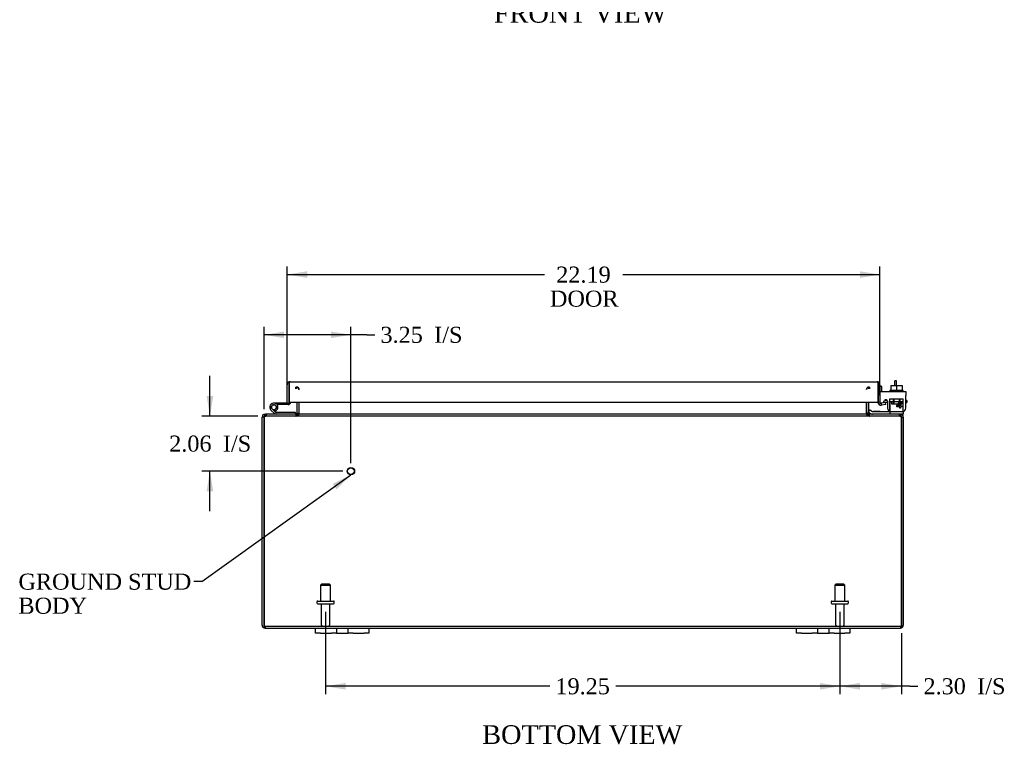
# Model space of a CAD drawing. Header units: inches. Extents: x 4 to 147, y 4 to 97.
# Tile 1 of 8: x 25 to 62, y 4 to 31. Entities that reach past the tile are written whole.
import ezdxf
from ezdxf.enums import TextEntityAlignment as Align

# ---------------------------------------------------------------- set-up
doc = ezdxf.new("R2010")
doc.units = ezdxf.units.IN
doc.header["$MEASUREMENT"] = 0
for name, color, linetype in [('COM40153-1', 7, 'CONTINUOUS'), ('COM40153-2', 7, 'CONTINUOUS'), ('COM42667', 7, 'CONTINUOUS'), ('COM42780', 7, 'CONTINUOUS'), ('COM48440', 7, 'CONTINUOUS'), ('COM71780-11', 7, 'CONTINUOUS'), ('DEFAULT', 7, 'CONTINUOUS'), ('FET07710', 7, 'CONTINUOUS'), ('HNG10620-20B', 7, 'CONTINUOUS'), ('HNG10620-20C', 7, 'CONTINUOUS'), ('HNG10620-20P', 7, 'CONTINUOUS'), ('SCC19011', 7, 'CONTINUOUS'), ('STD21878', 7, 'CONTINUOUS'), ('STD26094', 7, 'CONTINUOUS'), ('WAF25035', 7, 'CONTINUOUS')]:
    doc.layers.add(name, color=color, linetype=linetype)
doc.styles.add('SEACAD_TIMES_NEW_ROMAN', font='times.ttf')

# ---------------------------------------------------------------- blocks, each defined once
blk = doc.blocks.new('SEANNOT_GROUP1')
at = {"layer": 'DEFAULT', "linetype": 'Continuous'}
blk.add_hatch(color=136, dxfattribs=at).paths.add_polyline_path([(37.249, 13.568), (37.786, 14.107), (37.104, 13.772)])
at = {"layer": 'DEFAULT', "color": 136, "linetype": 'Continuous'}
blk.add_line((32.209, 10.113), (31.909, 10.113), dxfattribs=at)
blk.add_lwpolyline([(32.209, 10.113), (37.786, 14.107)], dxfattribs=at)
at = {"layer": 'DEFAULT', "color": 136, "linetype": 'Continuous', "style": 'SEACAD_TIMES_NEW_ROMAN'}
for s, p in [('GROUND STUD', (25.344, 10.413)), ('BODY', (25.344, 9.513))]:
    blk.add_text(s, height=0.6, dxfattribs=at).set_placement(p, align=Align.TOP_LEFT)
blk = doc.blocks.new('GDIMGGROUP7')
at = {"layer": 'DEFAULT', "linetype": 'Continuous'}
for points in [[(56.841, 6.075), (56.841, 6.325), (56.091, 6.2)], [(57.644, 6.075), (58.394, 6.2), (57.644, 6.325)]]:
    blk.add_hatch(color=136, dxfattribs=at).paths.add_polyline_path(points)
at = {"layer": 'DEFAULT', "color": 136, "linetype": 'Continuous'}
for p, q in [((56.091, 8.988), (56.091, 5.9)), ((58.394, 8.187), (58.394, 5.9)), ((58.71, 6.2), (56.091, 6.2)), ((58.71, 6.2), (59.01, 6.2))]:
    blk.add_line(p, q, dxfattribs=at)
at = {"layer": 'DEFAULT', "color": 136, "linetype": 'Continuous', "style": 'SEACAD_TIMES_NEW_ROMAN'}
for s, p in [('2.30', (59.22, 6.5)), ('I/S', (61.232, 6.5))]:
    blk.add_text(s, height=0.6, dxfattribs=at).set_placement(p, align=Align.TOP_LEFT)
blk = doc.blocks.new('GDIMGGROUP8')
at = {"layer": 'DEFAULT', "linetype": 'Continuous'}
for points in [[(37.591, 6.075), (37.591, 6.325), (36.841, 6.2)], [(55.341, 6.075), (56.091, 6.2), (55.341, 6.325)]]:
    blk.add_hatch(color=136, dxfattribs=at).paths.add_polyline_path(points)
at = {"layer": 'DEFAULT', "color": 136, "linetype": 'Continuous'}
for p, q in [((36.841, 8.988), (36.841, 5.9)), ((56.091, 8.988), (56.091, 5.9)), ((45.233, 6.2), (36.841, 6.2)), ((56.091, 6.2), (47.7, 6.2))]:
    blk.add_line(p, q, dxfattribs=at)
at = {"layer": 'DEFAULT', "color": 136, "linetype": 'Continuous', "style": 'SEACAD_TIMES_NEW_ROMAN'}
blk.add_text('19.25', height=0.6, dxfattribs=at).set_placement((45.443, 6.5), align=Align.TOP_LEFT)
blk = doc.blocks.new('GDIMGGROUP14')
at = {"layer": 'DEFAULT', "linetype": 'Continuous'}
for points in [[(32.387, 17.057), (32.512, 16.307), (32.637, 17.057)], [(32.387, 13.497), (32.637, 13.497), (32.512, 14.247)]]:
    blk.add_hatch(color=136, dxfattribs=at).paths.add_polyline_path(points)
at = {"layer": 'DEFAULT', "color": 136, "linetype": 'Continuous'}
for p, q in [((32.512, 16.307), (32.512, 17.807)), ((34.3, 16.307), (32.212, 16.307)), ((37.488, 14.247), (32.212, 14.247)), ((32.512, 12.747), (32.512, 14.247))]:
    blk.add_line(p, q, dxfattribs=at)
at = {"layer": 'DEFAULT', "color": 136, "linetype": 'Continuous', "style": 'SEACAD_TIMES_NEW_ROMAN'}
for s, p in [('2.06', (30.987, 15.577)), ('I/S', (32.999, 15.577))]:
    blk.add_text(s, height=0.6, dxfattribs=at).set_placement(p, align=Align.TOP_LEFT)
blk = doc.blocks.new('GDIMGGROUP15')
at = {"layer": 'DEFAULT', "linetype": 'Continuous'}
for points in [[(35.288, 19.472), (34.538, 19.347), (35.288, 19.222)], [(37.038, 19.472), (37.038, 19.222), (37.788, 19.347)]]:
    blk.add_hatch(color=136, dxfattribs=at).paths.add_polyline_path(points)
at = {"layer": 'DEFAULT', "color": 136, "linetype": 'Continuous'}
for p, q in [((34.538, 16.571), (34.538, 19.647)), ((37.788, 14.547), (37.788, 19.647)), ((38.385, 19.347), (34.538, 19.347)), ((38.385, 19.347), (38.685, 19.347))]:
    blk.add_line(p, q, dxfattribs=at)
at = {"layer": 'DEFAULT', "color": 136, "linetype": 'Continuous', "style": 'SEACAD_TIMES_NEW_ROMAN'}
for s, p in [('3.25', (38.895, 19.647)), ('I/S', (40.907, 19.647))]:
    blk.add_text(s, height=0.6, dxfattribs=at).set_placement(p, align=Align.TOP_LEFT)
blk = doc.blocks.new('GDIMGGROUP20')
at = {"layer": 'DEFAULT', "linetype": 'Continuous'}
for points in [[(36.153, 21.724), (35.403, 21.599), (36.153, 21.474)], [(56.841, 21.724), (56.841, 21.474), (57.591, 21.599)]]:
    blk.add_hatch(color=136, dxfattribs=at).paths.add_polyline_path(points)
at = {"layer": 'DEFAULT', "color": 136, "linetype": 'Continuous'}
for p, q in [((35.403, 17.094), (35.403, 21.899)), ((57.591, 17.122), (57.591, 21.899)), ((35.403, 21.599), (45.029, 21.599)), ((47.966, 21.599), (57.591, 21.599))]:
    blk.add_line(p, q, dxfattribs=at)
at = {"layer": 'DEFAULT', "color": 136, "linetype": 'Continuous', "style": 'SEACAD_TIMES_NEW_ROMAN'}
for s, p in [('22.19', (45.474, 21.899)), ('DOOR', (45.239, 20.999))]:
    blk.add_text(s, height=0.6, dxfattribs=at).set_placement(p, align=Align.TOP_LEFT)

msp = doc.modelspace()

# ---------------------------------------------------------------- linework, layer by layer
at = {"layer": 'COM40153-1', "color": 7}
for p, q in [((58.144, 17.451), (58.144, 17.629)), ((58.216, 17.629), (58.144, 17.629)), ((58.216, 17.451), (58.216, 17.629))]:
    msp.add_line(p, q, dxfattribs=at)
at = {"layer": 'COM40153-2', "color": 7}
for p, q in [((57.663, 17.417), (57.591, 17.417)), ((57.663, 17.225), (57.663, 17.417)), ((57.876, 16.817), (57.717, 16.817)), ((57.868, 16.889), (57.764, 16.889)), ((58.591, 16.889), (58.562, 16.889)), ((58.562, 16.817), (58.591, 16.817)), ((58.591, 16.889), (58.591, 16.817))]:
    msp.add_line(p, q, dxfattribs=at)
msp.add_arc((57.699, 16.925), 0.108, 180, 186.8545, dxfattribs=at)
at = {"layer": 'COM42667', "color": 7}
for p, q in [((57.592, 17.225), (58.562, 17.225)), ((57.592, 17.082), (57.592, 17.225)), ((57.592, 17.082), (57.592, 16.826)), ((58.562, 17.225), (58.562, 17.082)), ((58.562, 16.599), (58.562, 17.082)), ((57.706, 16.8), (57.766, 16.891)), ((57.876, 16.859), (57.876, 16.599)), ((58.225, 16.687), (58.341, 16.849)), ((58.225, 16.659), (58.225, 16.687)), ((58.335, 16.659), (58.225, 16.659)), ((58.335, 16.8), (58.256, 16.687)), ((58.256, 16.687), (58.335, 16.687)), ((58.335, 16.687), (58.335, 16.8)), ((58.335, 16.599), (58.335, 16.659)), ((58.365, 16.599), (58.335, 16.599)), ((58.341, 16.849), (58.365, 16.849)), ((58.365, 16.849), (58.365, 16.687)), ((58.365, 16.687), (58.399, 16.687)), ((58.399, 16.659), (58.365, 16.659)), ((58.365, 16.659), (58.365, 16.599)), ((58.399, 16.687), (58.399, 16.659))]:
    msp.add_line(p, q, dxfattribs=at)
for centre, radius, start, end in [((57.652, 16.826), 0.06, 180, 202.199), ((57.816, 16.859), 0.06, 0, 147.1545), ((58.001, 16.599), 0.125, 180, 270), ((58.437, 16.599), 0.125, 270, 0)]:
    msp.add_arc(centre, radius, start, end, dxfattribs=at)
at = {"layer": 'COM42780', "color": 7}
for p, q in [((57.963, 16.951), (58.463, 16.951)), ((57.963, 16.865), (57.963, 16.951)), ((57.963, 16.811), (57.963, 16.865)), ((57.963, 16.865), (57.963, 16.395)), ((57.963, 16.856), (58.463, 16.856)), ((58.018, 16.856), (58.018, 16.761)), ((58.018, 16.761), (58.408, 16.761)), ((58.088, 16.951), (58.088, 16.761)), ((58.107, 16.951), (58.107, 16.761)), ((58.32, 16.761), (58.32, 16.951)), ((58.338, 16.951), (58.338, 16.761)), ((58.408, 16.761), (58.408, 16.856)), ((58.463, 16.811), (58.463, 16.951)), ((58.463, 16.521), (58.463, 16.811)), ((57.163, 16.471), (57.231, 16.539)), ((57.163, 16.471), (57.214, 16.421)), ((57.231, 16.539), (57.281, 16.488)), ((57.315, 16.474), (58.213, 16.474)), ((57.348, 16.473), (57.348, 16.474)), ((57.408, 16.473), (57.348, 16.473)), ((57.408, 16.473), (57.408, 16.474)), ((57.437, 16.473), (57.408, 16.473)), ((57.437, 16.473), (57.437, 16.474)), ((57.598, 16.473), (57.437, 16.473)), ((57.549, 16.473), (57.549, 16.474)), ((57.598, 16.473), (57.598, 16.474)), ((58.213, 16.474), (58.463, 16.474)), ((58.463, 16.379), (58.358, 16.379)), ((58.463, 16.477), (58.463, 16.521)), ((58.463, 16.474), (58.463, 16.477)), ((58.463, 16.474), (58.463, 16.379))]:
    msp.add_line(p, q, dxfattribs=at)
for radius in [0.143, 0.048]:
    msp.add_arc((57.315, 16.522), radius, 225, 270, dxfattribs=at)
msp.add_ellipse((57.713, 17.479), major_axis=(0, -14.322), ratio=0.017455, start_param=1.503851, end_param=1.524085, dxfattribs=at)
for points, knots in [([(57.955, 16.474), (57.956, 16.474), (57.958, 16.475), (57.959, 16.479), (57.96, 16.48), (57.96, 16.481)], [0, 0, 0, 0, 0.25, 0.25, 0.3597521, 0.3597521, 0.3597521, 0.3597521]), ([(57.963, 16.395), (57.963, 16.389), (57.963, 16.386), (57.96, 16.38), (57.958, 16.379), (57.955, 16.379)], [0, 0, 0, 0, 0.5, 0.5, 1, 1, 1, 1]), ([(57.96, 16.481), (57.96, 16.481), (57.96, 16.482), (57.961, 16.484), (57.961, 16.486), (57.962, 16.492), (57.962, 16.497), (57.962, 16.509), (57.963, 16.515), (57.963, 16.521)], [0.3597521, 0.3597521, 0.3597521, 0.3597521, 0.375, 0.375, 0.5, 0.5, 0.75, 0.75, 1, 1, 1, 1])]:
    msp.add_open_spline(points, degree=3, knots=knots, dxfattribs=at)
at = {"layer": 'COM48440', "color": 7}
for p, q in [((35.733, 17.32), (35.733, 17.392)), ((35.751, 17.32), (35.751, 17.392)), ((57.181, 17.32), (57.181, 17.392)), ((57.199, 17.392), (57.199, 17.32)), ((35.769, 16.822), (35.769, 16.415)), ((35.841, 16.822), (35.841, 16.415)), ((35.855, 16.415), (35.855, 16.822)), ((57.078, 16.822), (57.078, 16.415)), ((57.091, 16.822), (57.091, 16.415)), ((57.163, 16.822), (57.163, 16.415)), ((34.466, 8.487), (34.466, 16.271)), ((34.538, 16.271), (34.466, 16.271)), ((34.538, 8.487), (34.538, 16.271)), ((34.538, 16.271), (34.538, 8.487)), ((34.574, 16.355), (34.574, 16.379)), ((34.574, 16.379), (34.599, 16.379)), ((34.574, 16.307), (34.574, 16.355)), ((34.574, 16.307), (34.599, 16.307)), ((34.599, 16.379), (34.599, 16.307)), ((34.599, 16.379), (34.6, 16.379)), ((34.599, 16.307), (34.6, 16.307)), ((34.6, 16.307), (34.6, 16.379)), ((58.333, 16.379), (34.6, 16.379)), ((58.333, 16.307), (34.6, 16.307)), ((34.617, 16.379), (34.617, 16.307)), ((35.733, 16.379), (35.733, 16.307)), ((35.751, 16.379), (35.751, 16.307)), ((35.769, 16.415), (35.841, 16.415)), ((57.163, 16.415), (57.091, 16.415)), ((57.181, 16.379), (57.181, 16.307)), ((57.199, 16.307), (57.199, 16.379)), ((58.316, 16.379), (58.316, 16.307)), ((58.333, 16.307), (58.333, 16.379)), ((58.333, 16.379), (58.334, 16.379)), ((58.333, 16.307), (58.334, 16.307)), ((58.334, 16.379), (58.334, 16.307)), ((58.334, 16.379), (58.358, 16.379)), ((58.334, 16.307), (58.358, 16.307)), ((58.358, 16.355), (58.358, 16.379)), ((58.358, 16.307), (58.358, 16.355)), ((58.394, 16.271), (58.466, 16.271)), ((58.394, 16.271), (58.394, 8.487)), ((58.394, 8.487), (58.394, 16.271)), ((58.466, 16.271), (58.466, 8.487)), ((34.538, 8.385), (34.538, 8.487)), ((34.538, 8.487), (34.538, 8.385)), ((58.394, 8.385), (58.394, 8.487)), ((58.394, 8.487), (58.394, 8.385)), ((34.574, 8.451), (58.358, 8.451)), ((34.574, 8.451), (34.574, 8.379)), ((34.574, 8.379), (36.466, 8.379)), ((38.466, 8.379), (54.466, 8.379)), ((56.466, 8.379), (58.358, 8.379)), ((58.358, 8.451), (58.358, 8.379))]:
    msp.add_line(p, q, dxfattribs=at)
for centre, radius, start, end in [((35.733, 17.284), 0.108, 10.3965, 90), ((35.749, 17.286), 0.106, 358.8074, 88.6926), ((57.184, 17.286), 0.106, 91.3077, 181.1923), ((57.199, 17.284), 0.108, 90, 169.6032), ((34.574, 16.271), 0.108, 90, 180), ((34.574, 16.271), 0.036, 141.2767, 180), ((34.574, 16.271), 0.036, 90, 141.2767), ((35.733, 16.415), 0.036, 270, 360), ((35.733, 16.415), 0.108, 270, 349.6016), ((35.749, 16.413), 0.106, 271.3077, 1.1923), ((35.733, 16.415), 0.108, 349.6016, 360), ((57.184, 16.413), 0.106, 178.8074, 268.6926), ((57.199, 16.415), 0.108, 180, 190.3994), ((57.199, 16.415), 0.108, 190.3994, 270), ((57.199, 16.415), 0.036, 180, 270), ((58.358, 16.271), 0.108, 0, 90), ((58.358, 16.271), 0.036, 38.7233, 90), ((58.358, 16.271), 0.036, 0, 38.7233), ((34.574, 8.487), 0.108, 180, 250.5288), ((34.574, 8.487), 0.036, 180, 270), ((58.358, 8.487), 0.036, 270, 0), ((58.358, 8.487), 0.108, 289.4712, 0), ((34.574, 8.487), 0.108, 250.5288, 270), ((58.358, 8.487), 0.108, 270, 289.4712)]:
    msp.add_arc(centre, radius, start, end, dxfattribs=at)
for centre, major_axis, start_param, end_param in [((34.574, 8.487), (0, 0.036), 1.570796, 3.141593), ((58.358, 8.487), (0, 0.036), 3.141593, 4.712389), ((34.574, 8.487), (0, 0.108), 2.801756, 3.141593), ((58.358, 8.487), (0, 0.108), 3.141593, 3.48143)]:
    msp.add_ellipse(centre, major_axis=major_axis, ratio=0.997813, start_param=start_param, end_param=end_param, dxfattribs=at)
for points, knots in [([(34.538, 16.271), (34.544, 16.285), (34.549, 16.299), (34.559, 16.326), (34.564, 16.338), (34.574, 16.358), (34.58, 16.366), (34.59, 16.376), (34.595, 16.379), (34.6, 16.379)], [0, 0, 0, 0, 0.25, 0.25, 0.5, 0.5, 0.75, 0.75, 1, 1, 1, 1]), ([(34.538, 16.271), (34.549, 16.281), (34.559, 16.29), (34.58, 16.303), (34.59, 16.307), (34.6, 16.307)], [0, 0, 0, 0, 0.5, 0.5, 1, 1, 1, 1]), ([(35.751, 16.379), (35.762, 16.379), (35.772, 16.38), (35.793, 16.382), (35.803, 16.384), (35.817, 16.387), (35.822, 16.389), (35.831, 16.392), (35.836, 16.394), (35.844, 16.399), (35.848, 16.402), (35.852, 16.406), (35.853, 16.408), (35.854, 16.411), (35.855, 16.413), (35.855, 16.415)], [0, 0, 0, 0, 0.25, 0.25, 0.5, 0.5, 0.625, 0.625, 0.75, 0.75, 0.875, 0.875, 0.9375, 0.9375, 1, 1, 1, 1]), ([(57.078, 16.415), (57.078, 16.413), (57.078, 16.411), (57.08, 16.408), (57.081, 16.406), (57.085, 16.402), (57.089, 16.399), (57.097, 16.394), (57.101, 16.392), (57.111, 16.389), (57.115, 16.387), (57.13, 16.384), (57.14, 16.382), (57.161, 16.38), (57.171, 16.379), (57.181, 16.379)], [0, 0, 0, 0, 0.0625, 0.0625, 0.125, 0.125, 0.25, 0.25, 0.375, 0.375, 0.5, 0.5, 0.75, 0.75, 1, 1, 1, 1]), ([(58.333, 16.379), (58.338, 16.379), (58.343, 16.376), (58.353, 16.366), (58.358, 16.358), (58.369, 16.338), (58.374, 16.326), (58.384, 16.299), (58.389, 16.285), (58.394, 16.271)], [0, 0, 0, 0, 0.25, 0.25, 0.5, 0.5, 0.75, 0.75, 1, 1, 1, 1]), ([(58.333, 16.307), (58.343, 16.307), (58.353, 16.303), (58.374, 16.29), (58.384, 16.281), (58.394, 16.271)], [0, 0, 0, 0, 0.5, 0.5, 1, 1, 1, 1])]:
    msp.add_open_spline(points, degree=3, knots=knots, dxfattribs=at)
at = {"layer": 'COM71780-11', "color": 7}
for p, q in [((35.403, 16.794), (35.403, 17.481)), ((35.475, 17.583), (35.475, 17.481)), ((35.475, 17.481), (35.475, 17.583)), ((35.475, 16.794), (35.475, 17.481)), ((35.475, 17.481), (35.475, 16.822)), ((35.511, 17.589), (57.483, 17.589)), ((57.519, 17.481), (57.519, 17.583)), ((57.519, 17.583), (57.519, 17.481)), ((57.519, 16.822), (57.519, 17.481)), ((57.519, 17.481), (57.519, 16.822)), ((57.591, 17.481), (57.591, 16.822)), ((35.403, 16.794), (35.475, 16.794)), ((35.475, 16.822), (57.519, 16.822)), ((57.591, 16.822), (57.519, 16.822)), ((57.604, 16.795), (57.558, 16.739)), ((57.804, 16.817), (57.634, 16.787)), ((57.634, 16.787), (57.646, 16.716)), ((57.816, 16.746), (57.646, 16.716)), ((57.816, 16.746), (57.804, 16.817))]:
    msp.add_line(p, q, dxfattribs=at)
for centre, radius, start, end in [((35.511, 17.481), 0.108, 109.4712, 180), ((35.511, 17.481), 0.108, 90, 109.4712), ((57.483, 17.481), 0.108, 70.5288, 90), ((57.483, 17.481), 0.108, 0, 70.5288), ((57.627, 16.822), 0.108, 180, 230), ((57.627, 16.822), 0.108, 230.0001, 279.9999), ((57.627, 16.822), 0.036, 180, 230), ((57.627, 16.822), 0.036, 230, 280)]:
    msp.add_arc(centre, radius, start, end, dxfattribs=at)
for centre, start_param, end_param in [((35.511, 17.481), 3.141593, 3.48143), ((57.483, 17.481), 2.801756, 3.141593)]:
    msp.add_ellipse(centre, major_axis=(0, -0.108), ratio=0.997813, start_param=start_param, end_param=end_param, dxfattribs=at)
at = {"layer": 'FET07710', "color": 7}
for p, q in [((36.466, 8.192), (36.466, 8.379)), ((36.466, 8.379), (36.654, 8.379)), ((36.654, 8.192), (36.466, 8.192)), ((36.654, 8.379), (37.06, 8.379)), ((36.654, 8.192), (37.06, 8.192)), ((37.06, 8.379), (37.248, 8.379)), ((37.248, 8.192), (37.06, 8.192)), ((37.248, 8.379), (37.466, 8.379)), ((37.248, 8.379), (37.248, 8.192)), ((37.248, 8.192), (37.466, 8.192)), ((37.466, 8.379), (37.466, 8.379)), ((37.466, 8.379), (37.684, 8.379)), ((37.466, 8.192), (37.684, 8.192)), ((37.466, 8.192), (37.466, 8.192)), ((37.684, 8.192), (37.684, 8.379)), ((37.684, 8.379), (37.872, 8.379)), ((37.872, 8.192), (37.684, 8.192)), ((37.872, 8.379), (38.279, 8.379)), ((37.872, 8.192), (38.279, 8.192)), ((38.279, 8.379), (38.466, 8.379)), ((38.466, 8.192), (38.279, 8.192)), ((38.466, 8.379), (38.466, 8.192)), ((54.466, 8.192), (54.466, 8.379)), ((54.466, 8.379), (54.654, 8.379)), ((54.654, 8.192), (54.466, 8.192)), ((54.654, 8.379), (55.06, 8.379)), ((54.654, 8.192), (55.06, 8.192)), ((55.06, 8.379), (55.248, 8.379)), ((55.248, 8.192), (55.06, 8.192)), ((55.248, 8.379), (55.466, 8.379)), ((55.248, 8.379), (55.248, 8.192)), ((55.248, 8.192), (55.466, 8.192)), ((55.466, 8.379), (55.466, 8.379)), ((55.466, 8.379), (55.684, 8.379)), ((55.466, 8.192), (55.684, 8.192)), ((55.466, 8.192), (55.466, 8.192)), ((55.684, 8.192), (55.684, 8.379)), ((55.684, 8.379), (55.872, 8.379)), ((55.872, 8.192), (55.684, 8.192)), ((55.872, 8.379), (56.279, 8.379)), ((55.872, 8.192), (56.279, 8.192)), ((56.279, 8.379), (56.466, 8.379)), ((56.466, 8.192), (56.279, 8.192)), ((56.466, 8.379), (56.466, 8.192))]:
    msp.add_line(p, q, dxfattribs=at)
at = {"layer": 'HNG10620-20B', "color": 7}
for p, q in [((34.923, 16.405), (34.797, 16.532)), ((34.966, 16.448), (34.839, 16.574)), ((34.951, 16.494), (34.933, 16.551)), ((35.721, 16.439), (34.986, 16.439)), ((35.721, 16.379), (35.721, 16.439))]:
    msp.add_line(p, q, dxfattribs=at)
for centre, radius, start, end in [((34.905, 16.64), 0.154, 287.1819, 225), ((34.905, 16.64), 0.0938, 287.1819, 225), ((34.986, 16.468), 0.089, 225, 270), ((34.986, 16.468), 0.029, 225, 270)]:
    msp.add_arc(centre, radius, start, end, dxfattribs=at)
at = {"layer": 'HNG10620-20C', "color": 7}
for p, q in [((35.475, 17.274), (35.475, 17.274)), ((35.059, 16.794), (34.905, 16.794)), ((35.059, 16.734), (35.027, 16.734)), ((35.403, 16.794), (35.059, 16.794)), ((35.059, 16.794), (35.059, 16.734)), ((35.446, 16.734), (35.059, 16.734))]:
    msp.add_line(p, q, dxfattribs=at)
for centre, radius, start, end in [((35.446, 16.823), 0.089, 270, 0), ((34.905, 16.64), 0.154, 277.4281, 287.1819)]:
    msp.add_arc(centre, radius, start, end, dxfattribs=at)
at = {"layer": 'HNG10620-20P', "color": 7}
msp.add_circle((34.905, 16.64), 0.0938, dxfattribs=at)
at = {"layer": 'SCC19011', "color": 7}
for p, q in [((57.998, 17.451), (57.998, 17.27)), ((57.998, 17.451), (58.213, 17.451)), ((58.213, 17.451), (58.213, 17.27)), ((58.213, 17.451), (58.428, 17.451)), ((58.428, 17.451), (58.428, 17.27))]:
    msp.add_line(p, q, dxfattribs=at)
at = {"layer": 'STD21878', "color": 7}
for radius in [0.141, 0.125]:
    msp.add_circle((37.788, 14.247), radius, dxfattribs=at)
at = {"layer": 'STD26094', "color": 7}
for p, q in [((36.691, 10.013), (36.654, 9.976)), ((36.654, 9.976), (37.029, 9.976)), ((36.654, 9.976), (36.654, 9.388)), ((36.991, 10.013), (36.691, 10.013)), ((37.029, 9.976), (36.991, 10.013)), ((37.029, 9.388), (37.029, 9.976)), ((55.941, 10.013), (55.904, 9.976)), ((55.904, 9.976), (56.279, 9.976)), ((55.904, 9.976), (55.904, 9.388)), ((56.241, 10.013), (55.941, 10.013)), ((56.279, 9.976), (56.241, 10.013)), ((56.279, 9.388), (56.279, 9.976)), ((36.516, 9.358), (36.516, 9.318)), ((36.546, 9.388), (37.136, 9.388)), ((36.546, 9.288), (37.136, 9.288)), ((36.676, 9.288), (36.676, 8.511)), ((37.006, 8.511), (37.006, 9.288)), ((37.166, 9.318), (37.166, 9.358)), ((55.766, 9.358), (55.766, 9.318)), ((55.796, 9.388), (56.386, 9.388)), ((55.796, 9.288), (56.386, 9.288)), ((55.926, 9.288), (55.926, 8.511)), ((56.256, 8.511), (56.256, 9.288)), ((56.416, 9.318), (56.416, 9.358))]:
    msp.add_line(p, q, dxfattribs=at)
for centre, radius, start, end in [((36.546, 9.358), 0.03, 90, 180), ((36.546, 9.318), 0.03, 180, 270), ((37.136, 9.358), 0.03, 0, 90), ((37.136, 9.318), 0.03, 270, 0), ((55.796, 9.358), 0.03, 90, 180), ((55.796, 9.318), 0.03, 180, 270), ((56.386, 9.358), 0.03, 0, 90), ((56.386, 9.318), 0.03, 270, 0), ((36.736, 8.511), 0.06, 180, 270), ((36.946, 8.511), 0.06, 270, 0), ((55.986, 8.511), 0.06, 180, 270), ((56.196, 8.511), 0.06, 270, 0)]:
    msp.add_arc(centre, radius, start, end, dxfattribs=at)
at = {"layer": 'WAF25035', "color": 7}
for p, q in [((58.463, 17.27), (57.963, 17.27)), ((57.963, 17.27), (57.963, 17.225)), ((58.463, 17.225), (58.463, 17.27))]:
    msp.add_line(p, q, dxfattribs=at)

# ---------------------------------------------------------------- block references
at = {"layer": 'DEFAULT', "color": 7}
for name in ['GDIMGGROUP20', 'GDIMGGROUP15', 'GDIMGGROUP14', 'SEANNOT_GROUP1', 'GDIMGGROUP8', 'GDIMGGROUP7']:
    msp.add_blockref(name, (0, 0), dxfattribs=at)

# ---------------------------------------------------------------- texts
at = {"layer": 'DEFAULT', "color": 7, "style": 'SEACAD_TIMES_NEW_ROMAN'}
for s, p in [('FRONT VIEW', (43.14, 31.723)), ('BOTTOM VIEW', (42.704, 4.742))]:
    msp.add_text(s, height=0.7, dxfattribs=at).set_placement(p, align=Align.TOP_LEFT)

doc.saveas('drawing.dxf')
